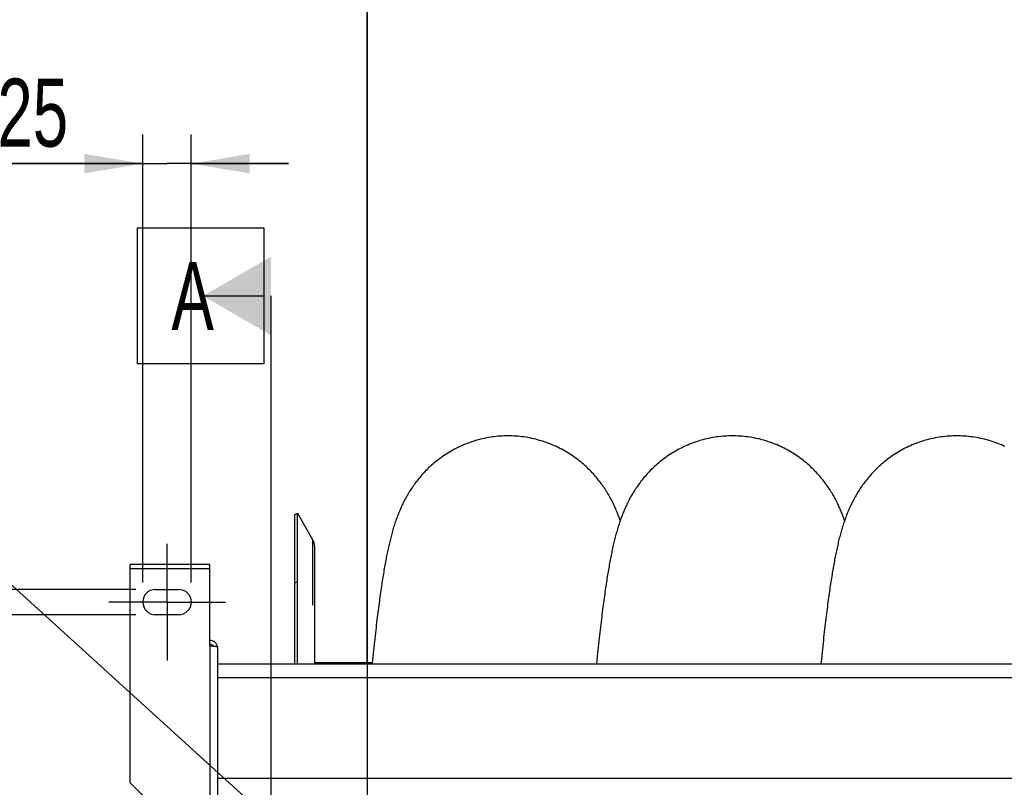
# Model space of a CAD drawing. Extents: x 0 to 420, y 0 to 297.
# Tile 7 of 15: x 140 to 191, y 116 to 155. Entities that reach past the tile are written whole.
import ezdxf

# ---------------------------------------------------------------- set-up
doc = ezdxf.new("R2010")
doc.units = 0
doc.header["$LTSCALE"] = 23.1
doc.linetypes.add('CENTER', pattern=[0.6, 0.375, -0.075, 0.075, -0.075])
doc.layers.get('0').update_dxf_attribs({"linetype": 'CONTINUOUS'})
for name, color, linetype in [('110528_DXF_CONTINUOUS_LINE', 7, 'CONTINUOUS'), ('110528_DXF_DIMENSION', 7, 'CONTINUOUS'), ('110534_DXF_AXIS', 7, 'CONTINUOUS'), ('110534_DXF_CONTINUOUS_LINE', 7, 'CONTINUOUS'), ('110591_DXF_CONTINUOUS_LINE', 7, 'CONTINUOUS'), ('110801_DXF_CONTINUOUS_LINE', 7, 'CONTINUOUS'), ('AG_HOSE_100_DXF_CONTINUOUS', 7, 'CONTINUOUS'), ('ASEM_65-100-75_DXF_DIMENSI', 7, 'CONTINUOUS')]:
    doc.layers.add(name, color=color, linetype=linetype)
doc.styles.get("Standard").update_dxf_attribs({"font": 'txt', "width": 0.7})
doc.dimstyles.new('DIMSTYLE_3', dxfattribs={"dimtxt": 3.5, "dimasz": 3, "dimexe": 1.5, "dimexo": 1, "dimgap": 0.875, "dimtad": 1, "dimdec": 3, "dimlfac": 10, "dimtxsty": 'STANDARD', "dimblk": '_ARROW_FILLED', "dimblk1": '_ARROW_FILLED', "dimblk2": '_ARROW_FILLED', "dimcen": 0.09, "dimazin": 3, "dimtp": 0.2, "dimtm": 0.2, "dimtfac": 1, "dimtdec": 3, "dimtofl": 0, "dimtmove": 0, "dimatfit": 3, "dimtolj": 1})

# ---------------------------------------------------------------- blocks, each defined once
blk = doc.blocks.new('_ARROW_FILLED')
at = {"color": 0, "linetype": 'BYBLOCK'}
blk.add_solid([(0, 0), (-1, 0.167), (-1, -0.167)], dxfattribs=at)
blk = doc.blocks.new('*D4')
at = {"layer": 'ASEM_65-100-75_DXF_DIMENSI', "color": 2, "linetype": 'CONTINUOUS'}
for p, q in [((146.664, 126.232), (146.664, 149.29)), ((149.164, 126.232), (149.164, 149.29)), ((146.664, 147.79), (137.576, 147.79)), ((137.576, 147.79), (147.914, 147.79)), ((154.164, 147.79), (147.914, 147.79)), ((149.164, 147.79), (154.164, 147.79))]:
    blk.add_line(p, q, dxfattribs=at)
at = {"layer": 'ASEM_65-100-75_DXF_DIMENSI', "color": 2, "linetype": 'CONTINUOUS', "xscale": 3, "yscale": 3, "zscale": 3}
blk.add_blockref('_ARROW_FILLED', (146.664, 147.79), dxfattribs=at)
at = {"layer": 'ASEM_65-100-75_DXF_DIMENSI', "color": 2, "linetype": 'CONTINUOUS', "xscale": 3, "yscale": 3, "zscale": 3, "rotation": 180}
blk.add_blockref('_ARROW_FILLED', (149.164, 147.79), dxfattribs=at)
at = {"layer": 'ASEM_65-100-75_DXF_DIMENSI', "color": 2, "linetype": 'CONTINUOUS', "insert": (142.826, 152.165), "char_height": 3.5, "width": 7.875, "attachment_point": 3}
blk.add_mtext('25', dxfattribs=at)
blk = doc.blocks.new('*D5')
at = {"layer": 'ASEM_65-100-75_DXF_DIMENSI', "color": 2, "linetype": 'CONTINUOUS'}
for p, q in [((131.664, 125.882), (131.664, 140.882)), ((131.664, 140.882), (131.664, 125.232)), ((146.314, 125.882), (130.164, 125.882)), ((131.664, 119.582), (131.664, 125.232)), ((146.314, 124.582), (130.164, 124.582)), ((131.664, 124.582), (131.664, 119.582))]:
    blk.add_line(p, q, dxfattribs=at)
at = {"layer": 'ASEM_65-100-75_DXF_DIMENSI', "color": 2, "linetype": 'CONTINUOUS', "xscale": 3, "yscale": 3, "zscale": 3}
for p, rotation in [((131.664, 125.882), 270), ((131.664, 124.582), 90)]:
    blk.add_blockref('_ARROW_FILLED', p, dxfattribs=dict(at, rotation=rotation))
at = {"layer": 'ASEM_65-100-75_DXF_DIMENSI', "color": 2, "linetype": 'CONTINUOUS', "insert": (127.289, 136.382), "char_height": 3.5, "width": 6.75, "attachment_point": 1, "rotation": 90}
blk.add_mtext('13', dxfattribs=at)

msp = doc.modelspace()

# ---------------------------------------------------------------- linework, layer by layer
at = {"layer": '110528_DXF_CONTINUOUS_LINE', "color": 7, "linetype": 'CONTINUOUS'}
for p, q in [((154.49596, 129.73219), (154.62586, 129.80719)), ((154.62586, 129.80719), (155.4249, 128.42322)), ((154.62586, 122.05437), (154.62586, 129.80719)), ((155.51199, 122.05437), (155.51199, 128.09822))]:
    msp.add_line(p, q, dxfattribs=at)
at = {"layer": '110528_DXF_CONTINUOUS_LINE', "color": 3, "linetype": 'CONTINUOUS'}
msp.add_line((154.49596, 122.05437), (154.49596, 129.73219), dxfattribs=at)
at = {"layer": '110528_DXF_CONTINUOUS_LINE', "color": 9, "linetype": 'CONTINUOUS'}
for p, q in [((155.4249, 125.06486), (155.4249, 128.42322)), ((154.49596, 126.22062), (154.62586, 126.28684))]:
    msp.add_line(p, q, dxfattribs=at)
at = {"layer": '110528_DXF_CONTINUOUS_LINE', "color": 7, "linetype": 'CONTINUOUS'}
msp.add_arc((154.86199, 128.09822), 0.65, 0, 30, dxfattribs=at)
at = {"layer": '110528_DXF_DIMENSION', "color": 2, "linetype": 'CONTINUOUS'}
for p, q in [((146.38924, 137.48162), (146.38924, 144.48162)), ((146.38924, 144.48162), (152.88924, 144.48162)), ((152.88924, 144.48162), (152.88924, 137.48162)), ((149.76424, 140.98162), (152.88924, 140.98162)), ((153.26424, 58.48277), (153.26424, 140.98162)), ((152.88924, 137.48162), (146.38924, 137.48162))]:
    msp.add_line(p, q, dxfattribs=at)
msp.add_solid([(153.26424, 143.00234), (153.26424, 138.96089), (149.76424, 140.98162)], dxfattribs=at)
at = {"layer": '110534_DXF_AXIS', "color": 7, "linetype": 'CENTER'}
for q in [(147.91424, 128.2322), (144.91423, 125.23219), (147.91424, 122.23218), (150.91425, 125.23219)]:
    msp.add_line((147.91424, 125.23219), q, dxfattribs=at)
at = {"layer": '110534_DXF_CONTINUOUS_LINE', "color": 3, "linetype": 'CONTINUOUS'}
for p, q in [((146.01424, 115.9375), (146.01424, 127.15885)), ((150.11424, 127.15885), (146.01424, 127.15885)), ((150.11424, 122.98445), (150.11424, 127.15885)), ((147.31424, 125.88219), (148.51424, 125.88219)), ((148.51424, 124.58219), (147.31424, 124.58219)), ((150.51424, 122.92424), (150.51424, 87.23219)), ((146.01424, 115.9375), (149.01424, 112.9375))]:
    msp.add_line(p, q, dxfattribs=at)
at = {"layer": '110534_DXF_CONTINUOUS_LINE', "color": 9, "linetype": 'CONTINUOUS'}
for p, q in [((146.01424, 126.95885), (150.11424, 126.95885)), ((150.11424, 122.98445), (150.11424, 112.74354))]:
    msp.add_line(p, q, dxfattribs=at)
at = {"layer": '110534_DXF_CONTINUOUS_LINE', "color": 3, "linetype": 'CONTINUOUS'}
for centre, radius, start, end in [((147.31424, 125.23219), 0.65, 90, 270), ((148.51424, 125.23219), 0.65, 270, 90), ((150.12279, 122.86686), 0.39145, 9.344649, 10.10915)]:
    msp.add_arc(centre, radius, start, end, dxfattribs=at)
for points, knots in [([(150.50816, 122.93557), (150.50011, 122.98071), (150.46763, 123.06903), (150.37639, 123.17625), (150.25379, 123.24626), (150.16053, 123.26244), (150.11424, 123.26244)], [0, 0, 0, 0, 0.24875061, 0.49833507, 0.74886161, 1, 1, 1, 1]), ([(150.11424, 122.98445), (150.16527, 122.97955), (150.23942, 122.97247), (150.33363, 122.96236), (150.39367, 122.95498), (150.44242, 122.948), (150.48016, 122.94043), (150.50142, 122.93486), (150.51424, 122.92782), (150.51424, 122.92424)], [0, 0, 0, 0, 0.37771184, 0.54853637, 0.69852876, 0.82207755, 0.91471109, 0.97358369, 1, 1, 1, 1])]:
    msp.add_open_spline(points, degree=3, knots=knots, dxfattribs=at)
at = {"layer": '110534_DXF_CONTINUOUS_LINE', "color": 7, "linetype": 'CONTINUOUS'}
msp.add_open_spline([(150.11424, 123.06466), (150.14842, 123.06466), (150.21781, 123.04679), (150.26905, 122.99661), (150.28648, 122.9674)], degree=3, knots=[0, 0, 0, 0, 0.50119096, 1, 1, 1, 1], dxfattribs=at)
at = {"layer": '110591_DXF_CONTINUOUS_LINE', "color": 7, "linetype": 'CONTINUOUS'}
msp.add_line((158.47003, 122.09719), (155.51199, 122.09719), dxfattribs=at)
at = {"layer": '110801_DXF_CONTINUOUS_LINE', "color": 7, "linetype": 'CONTINUOUS'}
msp.add_line((150.51424, 122.05437), (222.71424, 122.05437), dxfattribs=at)
at = {"layer": '110801_DXF_CONTINUOUS_LINE', "color": 9, "linetype": 'CONTINUOUS'}
for p, q in [((150.51424, 121.35449), (222.71424, 121.35449)), ((150.51424, 116.16417), (222.71424, 116.16417))]:
    msp.add_line(p, q, dxfattribs=at)
at = {"layer": 'AG_HOSE_100_DXF_CONTINUOUS', "color": 4, "linetype": 'CONTINUOUS'}
for p, q in [((158.21199, 122.09719), (158.21199, 265.55731)), ((158.21199, 196.77953), (158.21199, 28.75383)), ((75.6149, 184.46503), (247.16244, 28.75383))]:
    msp.add_line(p, q, dxfattribs=at)
at = {"layer": 'AG_HOSE_100_DXF_CONTINUOUS', "color": 9, "linetype": 'CONTINUOUS'}
msp.add_line((158.47003, 122.09719), (155.51199, 122.09719), dxfattribs=at)
at = {"layer": 'AG_HOSE_100_DXF_CONTINUOUS', "color": 7, "linetype": 'CONTINUOUS'}
for points in [[(165.46287, 133.78214), (165.37576, 133.7815), (165.27226, 133.77905), (165.16883, 133.77477), (165.06549, 133.76868), (164.96227, 133.76076), (164.85923, 133.75102), (164.7564, 133.73947), (164.65381, 133.72612), (164.55151, 133.71097), (164.44954, 133.69402), (164.34793, 133.6753), (164.24672, 133.6548), (164.14595, 133.63254), (164.04565, 133.60853), (163.94587, 133.58279), (163.84664, 133.55533), (163.74799, 133.52616), (163.64998, 133.49531), (163.55263, 133.46279), (163.45597, 133.42862), (163.36007, 133.39284), (163.26496, 133.35545), (163.17066, 133.31649), (163.07726, 133.27599), (162.98476, 133.23398), (162.8932, 133.19049), (162.80266, 133.14557), (162.71317, 133.09924), (162.62473, 133.05154), (162.53744, 133.00253), (162.45131, 132.95225), (162.36636, 132.90073), (162.2827, 132.84807), (162.20034, 132.79429), (162.11927, 132.73944), (162.03961, 132.68361), (161.96136, 132.62686), (161.88452, 132.56921), (161.80919, 132.5108), (161.73535, 132.45164), (161.66301, 132.3918), (161.59226, 132.3314), (161.52308, 132.27047), (161.45546, 132.20908), (161.38948, 132.14733), (161.32512, 132.08529), (161.26235, 132.02299), (161.20123, 131.96053), (161.14174, 131.898), (161.08385, 131.83541), (161.02745, 131.77272), (160.97254, 131.70998), (160.91908, 131.64723), (160.86697, 131.58439), (160.81617, 131.52149), (160.76669, 131.45856), (160.71846, 131.3956), (160.67144, 131.3326), (160.62563, 131.26961), (160.58107, 131.20675), (160.53774, 131.14402), (160.4956, 131.08146), (160.45467, 131.01916), (160.41497, 130.95717), (160.37642, 130.89549), (160.33897, 130.83407), (160.30261, 130.77297), (160.2673, 130.71217), (160.23289, 130.65148), (160.19938, 130.59093), (160.16673, 130.53051), (160.13484, 130.47007), (160.1037, 130.40962), (160.07328, 130.34915), (160.04351, 130.28854), (160.01437, 130.22778), (159.98584, 130.16686), (159.95788, 130.10571), (159.93046, 130.04429), (159.90358, 129.9826), (159.87719, 129.92057), (159.85128, 129.85818), (159.82583, 129.79541), (159.80083, 129.73222), (159.77623, 129.66851), (159.75204, 129.60434), (159.72833, 129.53986), (159.70506, 129.47506), (159.68224, 129.4099), (159.65989, 129.34456), (159.63802, 129.27903), (159.61658, 129.21327), (159.5956, 129.14733), (159.57504, 129.08122), (159.5549, 129.01488), (159.53514, 128.94831), (159.51577, 128.8815), (159.49674, 128.81442), (159.47806, 128.74701), (159.45968, 128.67925), (159.44161, 128.61113), (159.42382, 128.54259), (159.40628, 128.47359), (159.389, 128.40413), (159.37197, 128.33422), (159.35518, 128.26387), (159.33862, 128.19304), (159.32225, 128.12163), (159.30608, 128.04966), (159.29008, 127.97709), (159.27424, 127.90378), (159.25852, 127.82969), (159.24293, 127.75483), (159.22746, 127.67912), (159.2121, 127.60254), (159.19683, 127.52507), (159.18165, 127.44665), (159.16655, 127.36727), (159.15152, 127.28688), (159.13655, 127.2054), (159.12162, 127.12282), (159.10674, 127.03909), (159.09188, 126.95411), (159.07704, 126.86783), (159.06222, 126.78025), (159.04742, 126.69135), (159.03262, 126.60109), (159.01784, 126.50947), (159.00307, 126.41646), (158.9883, 126.32207), (158.97353, 126.22626), (158.95875, 126.12889), (158.94395, 126.02996), (158.92912, 125.92943), (158.91425, 125.82717), (158.89933, 125.72314), (158.88437, 125.61732), (158.86936, 125.50964), (158.8543, 125.40007), (158.83918, 125.28859), (158.824, 125.17512), (158.80875, 125.05962), (158.79344, 124.94207), (158.77806, 124.82238), (158.7626, 124.70053), (158.74707, 124.57649), (158.73146, 124.45017), (158.71576, 124.32153), (158.69998, 124.19055), (158.68411, 124.05717), (158.66815, 123.92133), (158.6521, 123.78301), (158.63595, 123.64215), (158.6197, 123.49871), (158.60336, 123.35267), (158.58691, 123.20394), (158.57036, 123.05251), (158.5537, 122.89834), (158.53693, 122.74136), (158.52006, 122.58154), (158.50307, 122.41884), (158.48596, 122.25319), (158.46569, 122.05437)], [(171.23624, 129.43097), (171.22111, 129.47415), (171.19937, 129.5348), (171.17713, 129.59544), (171.15437, 129.65609), (171.13106, 129.71677), (171.10719, 129.7775), (171.08273, 129.83828), (171.05767, 129.89912), (171.03198, 129.96004), (171.00563, 130.02104), (170.97862, 130.08211), (170.95092, 130.14326), (170.92251, 130.20449), (170.89337, 130.26581), (170.86347, 130.32723), (170.83279, 130.38873), (170.80133, 130.45028), (170.76908, 130.51188), (170.736, 130.57352), (170.70209, 130.63519), (170.66735, 130.69686), (170.63172, 130.75856), (170.59518, 130.82031), (170.55771, 130.88209), (170.51927, 130.94392), (170.47979, 131.00587), (170.43925, 131.06792), (170.39762, 131.13007), (170.35479, 131.19241), (170.31074, 131.25492), (170.26544, 131.31759), (170.21881, 131.38045), (170.17081, 131.4435), (170.12142, 131.50669), (170.07062, 131.56999), (170.01837, 131.63336), (169.96466, 131.69677), (169.90947, 131.76017), (169.85276, 131.82354), (169.79453, 131.88682), (169.73475, 131.94996), (169.67341, 132.01293), (169.61048, 132.07567), (169.54601, 132.1381), (169.47996, 132.20017), (169.41234, 132.26184), (169.34317, 132.323), (169.27247, 132.38363), (169.2002, 132.44366), (169.12644, 132.50301), (169.05117, 132.56162), (168.9744, 132.61946), (168.8962, 132.67642), (168.81656, 132.73247), (168.7355, 132.78757), (168.65309, 132.84161), (168.56936, 132.89455), (168.48431, 132.94636), (168.39804, 132.99694), (168.31058, 133.04626), (168.22193, 133.09428), (168.13222, 133.14091), (168.04148, 133.18613), (167.9497, 133.22992), (167.85698, 133.2722), (167.76336, 133.31297), (167.66885, 133.35219), (167.57351, 133.38982), (167.47737, 133.42585), (167.38046, 133.46026), (167.28284, 133.493), (167.18454, 133.52408), (167.0856, 133.55346), (166.98607, 133.58112), (166.88599, 133.60706), (166.78538, 133.63124), (166.68431, 133.65367), (166.58279, 133.67433), (166.48086, 133.6932), (166.37857, 133.71028), (166.27595, 133.72556), (166.17304, 133.73902), (166.06988, 133.75067), (165.96651, 133.76049), (165.86296, 133.76849), (165.75929, 133.77465), (165.65551, 133.77898), (165.55168, 133.78147), (165.46287, 133.78214)], [(177.00961, 133.78219), (176.92215, 133.78154), (176.8183, 133.77907), (176.71451, 133.77476), (176.61081, 133.76862), (176.50723, 133.76065), (176.40384, 133.75084), (176.30065, 133.73922), (176.19772, 133.72577), (176.09507, 133.71051), (175.99276, 133.69345), (175.8908, 133.67459), (175.78926, 133.65395), (175.68816, 133.63153), (175.58754, 133.60736), (175.48744, 133.58144), (175.3879, 133.55379), (175.28895, 133.52443), (175.19064, 133.49337), (175.093, 133.46063), (174.99607, 133.42624), (174.89991, 133.39022), (174.80455, 133.35259), (174.71001, 133.31338), (174.61638, 133.27263), (174.52367, 133.23036), (174.43191, 133.18661), (174.34119, 133.14142), (174.25153, 133.09482), (174.16293, 133.04685), (174.07551, 132.99758), (173.98925, 132.94703), (173.90419, 132.89523), (173.82045, 132.84231), (173.73804, 132.78829), (173.65696, 132.73321), (173.57733, 132.67718), (173.49915, 132.62026), (173.42242, 132.56247), (173.34721, 132.50393), (173.27352, 132.44467), (173.20133, 132.38473), (173.13072, 132.32422), (173.06167, 132.26319), (172.99416, 132.20167), (172.92825, 132.13977), (172.86392, 132.07753), (172.80115, 132.015), (172.73996, 131.95225), (172.68034, 131.88934), (172.62225, 131.82629), (172.56564, 131.76311), (172.51048, 131.69983), (172.45675, 131.63648), (172.40439, 131.57304), (172.35334, 131.50951), (172.30361, 131.44596), (172.25518, 131.3824), (172.208, 131.31884), (172.16206, 131.25531), (172.11741, 131.19194), (172.07401, 131.12875), (172.03183, 131.06575), (171.9909, 131.00304), (171.95122, 130.94069), (171.91271, 130.87866), (171.8753, 130.8169), (171.83898, 130.75544), (171.8037, 130.69427), (171.76932, 130.63321), (171.73582, 130.57225), (171.70319, 130.5114), (171.6713, 130.45052), (171.64015, 130.38958), (171.60971, 130.32859), (171.57992, 130.26744), (171.55074, 130.20608), (171.52216, 130.14453), (171.49414, 130.08271), (171.46665, 130.02056), (171.43968, 129.9581), (171.41322, 129.89529), (171.38723, 129.83208), (171.36171, 129.76847), (171.33667, 129.7045), (171.31207, 129.64011), (171.28792, 129.57531), (171.26425, 129.51025), (171.24107, 129.44492), (171.21834, 129.37928), (171.19608, 129.31344), (171.1743, 129.24742), (171.15295, 129.18115), (171.13205, 129.1147), (171.11157, 129.04804), (171.09149, 128.98115), (171.07181, 128.91401), (171.0525, 128.84663), (171.03354, 128.77897), (171.01492, 128.71099), (170.99662, 128.6427), (170.97862, 128.57405), (170.9609, 128.50497), (170.94343, 128.43543), (170.92622, 128.36541), (170.90923, 128.2949), (170.89247, 128.22388), (170.87593, 128.15232), (170.85957, 128.08015), (170.84339, 128.00736), (170.82739, 127.93391), (170.81152, 127.85971), (170.79579, 127.78473), (170.78019, 127.70895), (170.76469, 127.63227), (170.74928, 127.55464), (170.73396, 127.47606), (170.71873, 127.39647), (170.70356, 127.31588), (170.68847, 127.23423), (170.67342, 127.15146), (170.65842, 127.06752), (170.64346, 126.98241), (170.62853, 126.89603), (170.61361, 126.80833), (170.59871, 126.71931), (170.58383, 126.62895), (170.56896, 126.53722), (170.5541, 126.4441), (170.53924, 126.34953), (170.52437, 126.2535), (170.5095, 126.15598), (170.4946, 126.05682), (170.47967, 125.95598), (170.46471, 125.85346), (170.44971, 125.74917), (170.43467, 125.64309), (170.41959, 125.53519), (170.40445, 125.42539), (170.38927, 125.31368), (170.37402, 125.20001), (170.35871, 125.08428), (170.34333, 124.96645), (170.32788, 124.8465), (170.31236, 124.72436), (170.29676, 124.6), (170.28108, 124.4734), (170.26531, 124.34444), (170.24945, 124.21309), (170.23351, 124.07932), (170.21746, 123.94306), (170.20132, 123.80425), (170.18508, 123.66288), (170.16874, 123.51891), (170.15231, 123.37233), (170.13577, 123.22308), (170.11912, 123.07107), (170.10236, 122.91626), (170.08549, 122.75863), (170.06851, 122.5981), (170.0514, 122.43463), (170.03419, 122.26819), (170.01237, 122.05437)], [(182.78292, 129.43103), (182.76596, 129.47934), (182.74401, 129.54042), (182.72155, 129.60152), (182.69856, 129.66262), (182.67501, 129.72377), (182.65088, 129.78498), (182.62614, 129.84625), (182.60079, 129.90759), (182.57479, 129.96902), (182.54812, 130.03053), (182.52078, 130.0921), (182.49273, 130.15375), (182.46396, 130.21548), (182.43448, 130.27723), (182.40425, 130.33902), (182.37326, 130.40085), (182.34152, 130.46264), (182.30902, 130.5244), (182.27573, 130.58614), (182.24166, 130.64779), (182.20682, 130.70932), (182.17116, 130.77077), (182.13464, 130.83219), (182.09726, 130.89354), (182.05898, 130.95484), (182.01968, 131.01625), (181.97935, 131.07773), (181.93796, 131.13929), (181.89535, 131.20108), (181.85149, 131.26313), (181.80635, 131.32536), (181.75983, 131.38788), (181.71187, 131.45069), (181.66247, 131.51371), (181.61162, 131.57688), (181.55929, 131.64018), (181.50546, 131.70355), (181.45014, 131.76692), (181.3933, 131.83024), (181.33493, 131.89349), (181.27505, 131.95655), (181.21364, 132.0194), (181.15068, 132.082), (181.08621, 132.14425), (181.02019, 132.20611), (180.95263, 132.26755), (180.88355, 132.32847), (180.81295, 132.38884), (180.74082, 132.44861), (180.6672, 132.50769), (180.59209, 132.56604), (180.51548, 132.62361), (180.43745, 132.68033), (180.35797, 132.73614), (180.27706, 132.79101), (180.19481, 132.84483), (180.11123, 132.89756), (180.02633, 132.94918), (179.94022, 132.99956), (179.85291, 133.0487), (179.76442, 133.09654), (179.67486, 133.14301), (179.58427, 133.18807), (179.49266, 133.2317), (179.40011, 133.27384), (179.30665, 133.31446), (179.21229, 133.35355), (179.11712, 133.39106), (179.02114, 133.42697), (178.92438, 133.46126), (178.82692, 133.49391), (178.72877, 133.52488), (178.62998, 133.55418), (178.53059, 133.58176), (178.43066, 133.60762), (178.33019, 133.63173), (178.22925, 133.6541), (178.12787, 133.67469), (178.02608, 133.69351), (177.92393, 133.71054), (177.82145, 133.72578), (177.71868, 133.7392), (177.61567, 133.75082), (177.51244, 133.76061), (177.40904, 133.76858), (177.30552, 133.77472), (177.20191, 133.77904), (177.09825, 133.78152), (177.00961, 133.78219)], [(188.5562, 133.78218), (188.46875, 133.78153), (188.36492, 133.77906), (188.26116, 133.77476), (188.15749, 133.76862), (188.05395, 133.76065), (187.9506, 133.75085), (187.84746, 133.73923), (187.74457, 133.7258), (187.64198, 133.71055), (187.53972, 133.6935), (187.43783, 133.67466), (187.33635, 133.65404), (187.23531, 133.63165), (187.13475, 133.60751), (187.03472, 133.58162), (186.93525, 133.554), (186.83637, 133.52467), (186.73814, 133.49365), (186.64057, 133.46096), (186.54371, 133.42661), (186.44763, 133.39064), (186.35235, 133.35307), (186.25789, 133.31391), (186.16433, 133.27322), (186.07169, 133.23102), (185.98, 133.18732), (185.88935, 133.1422), (185.79975, 133.09567), (185.71121, 133.04776), (185.62385, 132.99856), (185.53765, 132.94808), (185.45264, 132.89636), (185.36894, 132.8435), (185.28654, 132.78953), (185.20547, 132.7345), (185.12582, 132.67851), (185.04759, 132.6216), (184.9708, 132.5638), (184.8955, 132.50524), (184.82172, 132.44594), (184.74942, 132.38595), (184.6787, 132.32539), (184.60953, 132.26429), (184.54191, 132.2027), (184.4759, 132.14073), (184.41147, 132.07842), (184.34862, 132.01583), (184.28736, 131.95303), (184.22769, 131.89009), (184.16958, 131.82703), (184.11296, 131.76387), (184.05783, 131.70064), (184.00416, 131.63737), (183.95187, 131.57405), (183.90095, 131.51071), (183.85137, 131.44738), (183.80311, 131.38409), (183.75614, 131.32084), (183.71042, 131.25769), (183.66599, 131.19469), (183.6228, 131.13187), (183.58084, 131.06927), (183.54008, 131.00692), (183.50054, 130.94489), (183.46215, 130.88317), (183.42483, 130.82166), (183.38857, 130.76042), (183.35332, 130.69943), (183.31897, 130.63853), (183.28548, 130.57771), (183.25284, 130.51699), (183.22095, 130.45623), (183.18979, 130.39541), (183.15934, 130.33455), (183.12954, 130.27354), (183.10037, 130.21234), (183.0718, 130.15097), (183.04379, 130.08933), (183.01633, 130.02741), (182.98939, 129.96519), (182.96294, 129.9026), (182.93696, 129.83959), (182.91143, 129.77618), (182.88637, 129.71236), (182.86174, 129.64808), (182.83753, 129.58334), (182.81381, 129.51832), (182.79056, 129.45301), (182.76776, 129.38738), (182.74546, 129.3216), (182.72366, 129.25573), (182.70232, 129.18967), (182.68143, 129.12345), (182.66097, 129.05708), (182.64093, 128.9905), (182.62126, 128.92365), (182.60195, 128.8565), (182.58299, 128.78903), (182.56435, 128.72121), (182.54601, 128.65301), (182.52797, 128.58441), (182.51021, 128.51542), (182.49273, 128.44602), (182.4755, 128.37617), (182.45852, 128.30588), (182.44179, 128.23516), (182.42527, 128.16396), (182.40894, 128.09215), (182.3928, 128.01972), (182.37682, 127.94664), (182.36098, 127.87281), (182.34528, 127.7982), (182.3297, 127.72279), (182.31423, 127.6465), (182.29885, 127.56929), (182.28356, 127.49115), (182.26835, 127.41199), (182.25321, 127.33179), (182.23813, 127.25053), (182.2231, 127.16813), (182.20811, 127.08456), (182.19316, 126.99981), (182.17825, 126.91385), (182.16338, 126.82667), (182.14853, 126.73823), (182.13369, 126.64844), (182.11886, 126.55727), (182.10403, 126.46471), (182.0892, 126.37067), (182.07436, 126.27512), (182.0595, 126.17805), (182.04463, 126.0794), (182.02975, 125.97917), (182.01484, 125.87731), (181.99989, 125.77371), (181.9849, 125.66834), (181.96987, 125.56117), (181.95479, 125.45212), (181.93965, 125.34113), (181.92445, 125.22821), (181.90919, 125.11325), (181.89387, 124.99626), (181.87848, 124.87719), (181.86302, 124.75593), (181.84747, 124.63245), (181.83185, 124.50671), (181.81614, 124.37866), (181.80034, 124.24826), (181.78446, 124.11548), (181.76849, 123.98024), (181.75241, 123.84251), (181.73625, 123.70224), (181.71998, 123.55938), (181.70361, 123.41388), (181.68713, 123.26571), (181.67055, 123.11483), (181.65387, 122.96119), (181.63707, 122.80477), (181.62016, 122.64548), (181.60314, 122.48327), (181.586, 122.31812), (181.56874, 122.14997), (181.55904, 122.05437)], [(191.04076, 133.23099), (190.94812, 133.2732), (190.85457, 133.31389), (190.76013, 133.35304), (190.66487, 133.3906), (190.5688, 133.42657), (190.47197, 133.46091), (190.37443, 133.4936), (190.27621, 133.52461), (190.17735, 133.55394), (190.07791, 133.58155), (189.97792, 133.60743), (189.87741, 133.63158), (189.77643, 133.65396), (189.675, 133.67457), (189.57317, 133.69341), (189.47098, 133.71046), (189.36847, 133.7257), (189.26566, 133.73914), (189.1626, 133.75077), (189.05933, 133.76057), (188.95589, 133.76855), (188.85231, 133.7747), (188.74864, 133.77902), (188.64491, 133.78151), (188.5562, 133.78218)]]:
    msp.add_lwpolyline(points, dxfattribs=at)

# ---------------------------------------------------------------- texts
at = {"layer": '110528_DXF_DIMENSION', "color": 2, "linetype": 'CONTINUOUS', "insert": (148.13924, 142.73162), "char_height": 3.5, "width": 4.5, "attachment_point": 1}
msp.add_mtext('A', dxfattribs=at)

# ---------------------------------------------------------------- dimensions: what is measured, and where the dimension line sits
at = {"layer": 'ASEM_65-100-75_DXF_DIMENSI', "color": 2, "linetype": 'CONTINUOUS'}
dim = msp.add_linear_dim(base=(149.16424, 147.78997), p1=(146.66424, 125.23219), p2=(149.16424, 125.23219), dimstyle='DIMSTYLE_3', dxfattribs=at)
dim.commit()
dim.dimension.update_dxf_attribs({"geometry": '*D4', "text_midpoint": (139.70117, 147.78997), "dimtype": 160})
dim = msp.add_linear_dim(base=(131.66424, 124.58219), p1=(147.31424, 125.88219), p2=(147.31424, 124.58219), angle=270, dimstyle='DIMSTYLE_3', dxfattribs=at)
dim.commit()
dim.dimension.update_dxf_attribs({"geometry": '*D5', "text_midpoint": (131.66424, 138.13219), "dimtype": 160})

doc.saveas('drawing.dxf')
